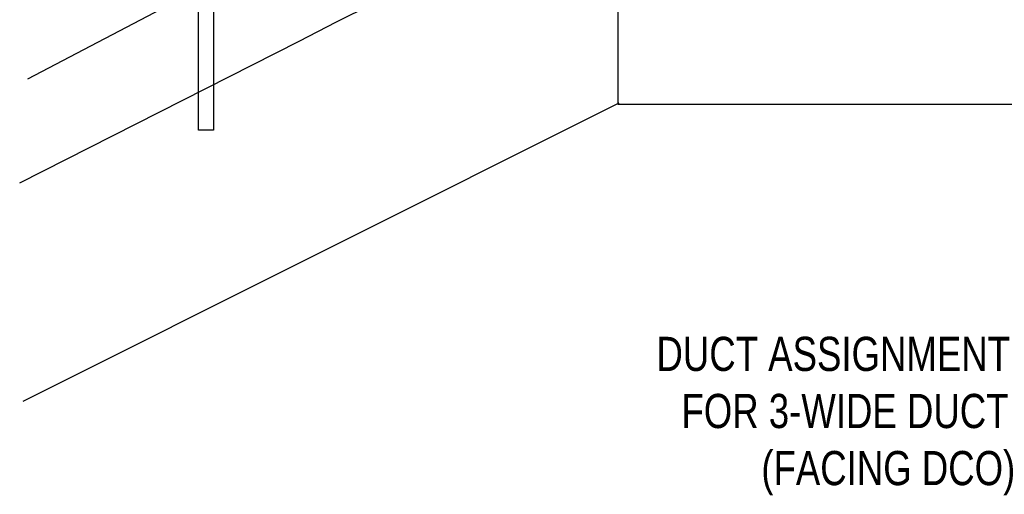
# Model space of a CAD drawing. Header units: inches. Extents: x -655 to 138, y 1863 to 2330.
# Tile 1 of 18: x -655 to -600, y 1863 to 1890. Entities that reach past the tile are written whole.
import ezdxf

# ---------------------------------------------------------------- set-up
doc = ezdxf.new("R2010")
doc.units = ezdxf.units.IN
doc.header["$MEASUREMENT"] = 0
doc.layers.add('I3MP_Exs_Txt', color=7, linetype='Continuous')
doc.styles.add('120', font='FSIMPLEX.SHX', dxfattribs={"width": 0.8, "height": 0.12})

msp = doc.modelspace()

# ---------------------------------------------------------------- linework, layer by layer
for p, q in [((-621.241, 1885.015), (-621.241, 1933.171)), ((-644.796, 1883.574), (-644.796, 1912.242)), ((-643.96, 1912.242), (-643.96, 1883.574)), ((-654.395, 1886.444), (-642.414, 1892.766)), ((-637.045, 1889.652), (-635.058, 1890.639)), ((-639.149, 1888.559), (-637.045, 1889.652)), ((-654.848, 1880.611), (-639.149, 1888.559)), ((-654.662, 1868.34), (-621.172, 1885.096)), ((-585.659, 1885.015), (-621.241, 1885.015)), ((-643.96, 1883.574), (-644.796, 1883.574))]:
    msp.add_line(p, q)

# ---------------------------------------------------------------- texts
at = {"layer": 'I3MP_Exs_Txt', "style": '120', "width": 0.8}
for s, p in [('DUCT ASSIGNMENT ORDER', (-619.082, 1870.043)), ('FOR 3-WIDE DUCT BANK', (-617.68, 1866.836)), ('(FACING DCO)', (-613.193, 1863.629))]:
    msp.add_text(s, height=1.92, dxfattribs=at).set_placement(p)

doc.saveas('drawing.dxf')
